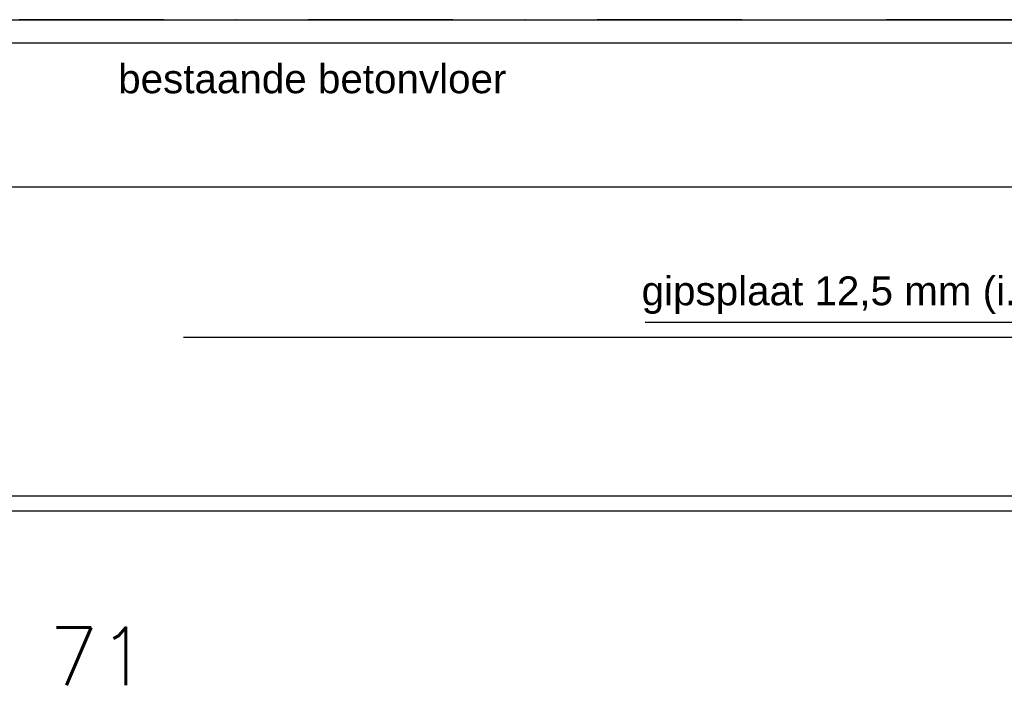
# Model space of a CAD drawing. Extents: x 0 to 317513, y 0 to 193913.
# Tile 36 of 69: x 217974 to 219677, y 94644 to 95796. Entities that reach past the tile are written whole.
import ezdxf
from ezdxf.enums import TextEntityAlignment as Align

# ---------------------------------------------------------------- set-up
doc = ezdxf.new("R2010")
doc.units = 0
doc.header["$LTSCALE"] = 20
doc.header["$MEASUREMENT"] = 0
doc.linetypes.add('DASHDOT', pattern=[25, 12.5, -6.25, 0, -6.25])
doc.linetypes.add('DD1', pattern=[2.66667, 1.66667, -0.5, 0, -0.5])
for name, color, linetype in [('_DETAILNUMMERSTEKST', 4, 'CONTINUOUS'), ('A--L21--_F-23-', 4, 'CONTINUOUS'), ('A--L23--', 7, 'CONTINUOUS'), ('A--L23--_F--3-', 7, 'CONTINUOUS'), ('A--L28D1_KONSTRUKTIES', 1, 'CONTINUOUS'), ('A--L35-D2-_PLAFONDS', 2, 'CONTINUOUS'), ('A--T$1A-_F123_20', 1, 'CONTINUOUS'), ('STRAMIEN', 8, 'DD1')]:
    doc.layers.add(name, color=color, linetype=linetype)
doc.styles.add('EB2', font='ARIAL.TTF')
doc.styles.add('HIEMSTRA', font='romans.shx')

# ---------------------------------------------------------------- blocks, each defined once
blk = doc.blocks.new('*U492')
at = {"layer": 'A--L23--_F--3-', "color": 2, "linetype": 'Continuous'}
blk.add_lwpolyline([(0, 0), (0, 20), (7794.9, 20), (7794.9, 0)], dxfattribs=at)

msp = doc.modelspace()

# ---------------------------------------------------------------- linework, layer by layer
at = {"layer": 'A--L21--_F-23-', "linetype": 'Continuous'}
msp.add_lwpolyline([(220709.1, 95505.9), (213154.06, 95505.9), (213154.12, 95755.9), (220709.1, 95755.9)], close=True, dxfattribs=at)
at = {"layer": 'A--L28D1_KONSTRUKTIES'}
msp.add_line((221705.28, 95245.9), (218256.93, 95245.9), dxfattribs=at)
at = {"layer": 'A--L35-D2-_PLAFONDS'}
msp.add_lwpolyline([(219787.03, 94970.9), (217756.31, 94970.89), (217756.31, 94945.89), (219787.03, 94945.9)], dxfattribs=at)
at = {"layer": 'A--T$1A-_F123_20', "color": 2}
msp.add_line((219055.96, 95272.1), (220948.98, 95271.97), dxfattribs=at)
at = {"layer": 'STRAMIEN', "linetype": 'DASHDOT'}
msp.add_line((232225.64, 95795.9), (154278.59, 95795.9), dxfattribs=at)

# ---------------------------------------------------------------- block references
at = {"layer": 'A--L23--'}
msp.add_blockref('*U492', (213154.1, 95775.9), dxfattribs=at)

# ---------------------------------------------------------------- texts
at = {"layer": '_DETAILNUMMERSTEKST', "style": 'HIEMSTRA'}
msp.add_text('71', height=100, dxfattribs=at).set_placement((218024.72, 94643.71))
at = {"layer": 'A--T$1A-_F123_20', "style": 'EB2'}
msp.add_text('bestaande betonvloer', height=50, dxfattribs=at).set_placement((218144.08, 95668.56))
msp.add_text('gipsplaat 12,5 mm (i.v.m. brandoverslag)', height=50, dxfattribs=at).set_placement((220315.21, 95301.54), align=Align.RIGHT)

doc.saveas('drawing.dxf')
